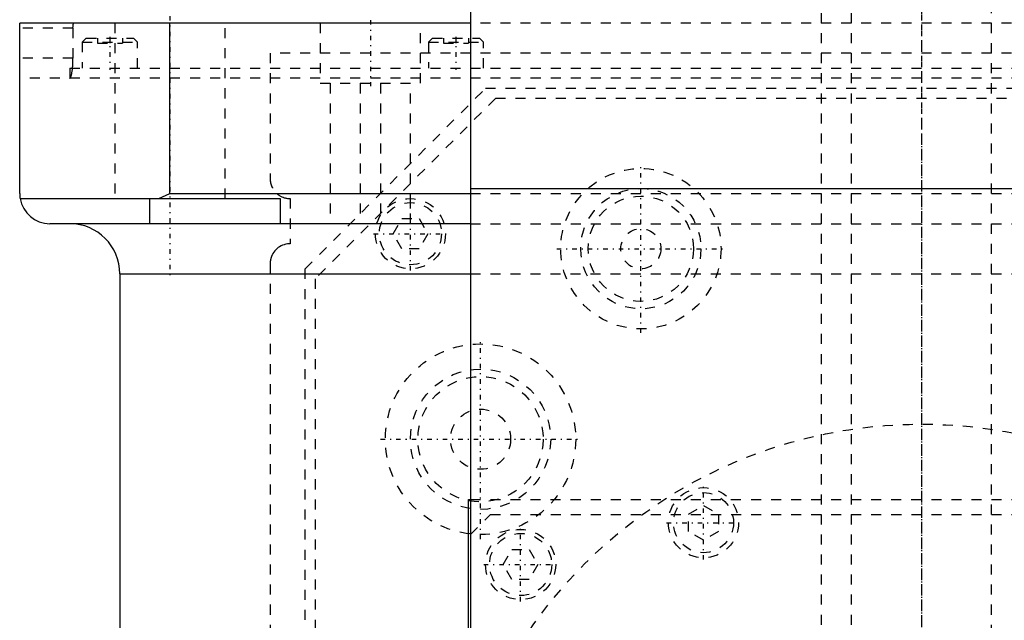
# Model space of a CAD drawing. Extents: x -90 to 90, y -137 to 442.
# Tile 8 of 10: x -90 to 8, y 257 to 317. Entities that reach past the tile are written whole.
import ezdxf

# ---------------------------------------------------------------- set-up
doc = ezdxf.new("R2010")
doc.units = 0
doc.linetypes.add('CENTER', pattern=[1.5, 0.45, -0.5, 0.05, -0.5])
doc.linetypes.add('DASHED', pattern=[2, 1, -1])
for name, color, linetype in [('AM_0', 7, 'CONTINUOUS'), ('AM_3', 7, 'DASHED'), ('AM_7', 7, 'CENTER')]:
    doc.layers.add(name, color=color, linetype=linetype)

msp = doc.modelspace()

# ---------------------------------------------------------------- linework, layer by layer
at = {"layer": 'AM_0', "color": 7, "linetype": 'CONTINUOUS'}
for p, q in [((-45, 367.1), (-45, 300)), ((-90, 299.5), (-90, 316.5)), ((-45, 316.5), (-90, 316.5)), ((-75, 299.5), (-75, 316.5)), ((-45, 300), (-45, 232.9)), ((-45, 300), (45, 300)), ((-45, 300), (0, 300)), ((-89.958, 299), (-64, 299)), ((-77, 296.5), (-77, 299)), ((-76.121, 299), (-75, 299.5)), ((-75, 299.5), (-45, 299.5)), ((-64, 299), (-64, 296.5)), ((-45, 296.5), (-87, 296.5)), ((-80, 291.5), (-80, 30)), ((-80, 291.5), (-45.018, 291.5)), ((-45.211, 244.674), (-45.211, 269)), ((-45.211, 269), (-45.006, 269))]:
    msp.add_line(p, q, dxfattribs=at)
msp.add_polyline3d([(-90, 299.5, 0), (-89.999, 299.418, 0), (-89.99, 299.251, 0), (-89.971, 299.084, 0), (-89.958, 299, 0)], dxfattribs=at)
for centre, radius, start, end in [((-87, 299.5), 3, 189.59407, 270), ((-85, 291.5), 5, 0, 90)]:
    msp.add_arc(centre, radius, start, end, dxfattribs=at)
at = {"layer": 'AM_3', "color": 6, "linetype": 'DASHED'}
for p, q in [((-7, 415.5), (-7, -110.5)), ((7, -110.5), (7, 415.5)), ((-10, 403.5), (-10, -70.5)), ((-80.5, 316.5), (-80.5, 299)), ((-69.5, 299), (-69.5, 316.5)), ((-60, 316.5), (-60, 310.5)), ((-50, 310.5), (-50, 316.5)), ((45, 316.5), (-45, 316.5)), ((-84.682, 316), (-90, 316)), ((-84.682, 316), (-84.682, 313)), ((-83.35, 315), (-83.75, 314.6)), ((-83.75, 314.6), (-83.75, 312)), ((-83.75, 314.6), (-78.25, 314.6)), ((-83.35, 315), (-78.65, 315)), ((-82.25, 315), (-82.25, 314.5)), ((-82.25, 314.5), (-79.75, 314.5)), ((-81, 315), (-81, 314.5)), ((-79.75, 315), (-79.75, 314.5)), ((-78.25, 314.6), (-78.65, 315)), ((-78.25, 312), (-78.25, 314.6)), ((-48.81, 315), (-49.21, 314.6)), ((-49.21, 314.6), (-49.21, 312)), ((-49.21, 314.6), (-43.71, 314.6)), ((-48.81, 315), (-44.11, 315)), ((-47.71, 315), (-47.71, 314.5)), ((-47.71, 314.5), (-45.21, 314.5)), ((-46.46, 315), (-46.46, 314.5)), ((-45.21, 315), (-45.21, 314.5)), ((-43.71, 314.6), (-44.11, 315)), ((-43.71, 312), (-43.71, 314.6)), ((-84.682, 313), (-90, 313)), ((65, 313.5), (-65, 313.5)), ((-65, 313.5), (-65, 301)), ((-85, 312), (-85, 311)), ((-85, 312), (85, 312)), ((90, 311), (-90, 311)), ((-61.5, 292), (-43.5, 310)), ((-60, 310.5), (-50, 310.5)), ((-59, 310.5), (-59, 296.5)), ((-56, 310.5), (-56, 296.5)), ((-54, 310.5), (-54, 296.5)), ((-51, 296.5), (-51, 310.5)), ((-43.5, 310), (43.5, 310)), ((-42.5, 309), (-60.5, 291)), ((42.5, 309), (-42.5, 309)), ((-75, 299), (-69.5, 299)), ((-63, 299), (-63, 294.5)), ((-45, 299.5), (45, 299.5)), ((-52.732, 295.5), (-51.866, 297)), ((-51.866, 297), (-50.134, 297)), ((-50.134, 297), (-49.268, 295.5)), ((-45, 296.5), (45, 296.5)), ((-51.866, 294), (-52.732, 295.5)), ((-49.268, 295.5), (-50.134, 294)), ((-50.134, 294), (-51.866, 294)), ((-65, 292.5), (-65, 37.5)), ((-61.5, 154.982), (-61.5, 292)), ((-60.5, 291), (-60.5, 156.646)), ((-45.018, 291.5), (45.018, 291.5)), ((-45.006, 269), (45.006, 269)), ((-23.25, 267.538), (-21.75, 268.404)), ((-21.75, 268.404), (-20.25, 267.538)), ((-45, 265.5), (-43, 267.5)), ((-43, 267.5), (43, 267.5)), ((-23.25, 265.806), (-23.25, 267.538)), ((-20.25, 267.538), (-20.25, 265.806)), ((-21.75, 264.94), (-23.25, 265.806)), ((-20.25, 265.806), (-21.75, 264.94)), ((-41.732, 262.5), (-40.866, 264)), ((-40.866, 264), (-39.134, 264)), ((-39.134, 264), (-38.268, 262.5)), ((-40.866, 261), (-41.732, 262.5)), ((-38.268, 262.5), (-39.134, 261)), ((-39.134, 261), (-40.866, 261))]:
    msp.add_line(p, q, dxfattribs=at)
for points in [[(-84.682, 316, 0), (-84.682, 316.004, 0), (-84.682, 316.011, 0), (-84.682, 316.018, 0), (-84.682, 316.021, 0), (-84.682, 316.025, 0), (-84.682, 316.032, 0), (-84.681, 316.039, 0), (-84.681, 316.046, 0), (-84.681, 316.054, 0), (-84.681, 316.061, 0), (-84.681, 316.064, 0), (-84.681, 316.068, 0), (-84.681, 316.075, 0), (-84.681, 316.082, 0), (-84.68, 316.09, 0), (-84.68, 316.097, 0), (-84.68, 316.104, 0), (-84.68, 316.108, 0), (-84.68, 316.111, 0), (-84.679, 316.119, 0), (-84.679, 316.126, 0), (-84.679, 316.129, 0), (-84.679, 316.133, 0), (-84.678, 316.14, 0), (-84.678, 316.147, 0), (-84.678, 316.151, 0), (-84.677, 316.154, 0), (-84.677, 316.161, 0), (-84.677, 316.168, 0), (-84.676, 316.175, 0), (-84.676, 316.182, 0), (-84.675, 316.189, 0), (-84.675, 316.193, 0), (-84.675, 316.196, 0), (-84.674, 316.203, 0), (-84.674, 316.21, 0), (-84.673, 316.216, 0), (-84.672, 316.223, 0), (-84.672, 316.23, 0), (-84.672, 316.233, 0), (-84.671, 316.236, 0), (-84.671, 316.243, 0), (-84.67, 316.249, 0), (-84.669, 316.256, 0), (-84.669, 316.262, 0), (-84.668, 316.268, 0), (-84.668, 316.271, 0), (-84.667, 316.274, 0), (-84.666, 316.28, 0), (-84.666, 316.286, 0), (-84.665, 316.292, 0), (-84.664, 316.298, 0), (-84.663, 316.304, 0), (-84.663, 316.307, 0), (-84.663, 316.31, 0), (-84.662, 316.315, 0), (-84.661, 316.321, 0), (-84.66, 316.326, 0), (-84.659, 316.332, 0), (-84.659, 316.337, 0), (-84.658, 316.34, 0), (-84.658, 316.342, 0), (-84.657, 316.347, 0), (-84.656, 316.352, 0), (-84.655, 316.355, 0), (-84.655, 316.357, 0), (-84.654, 316.362, 0), (-84.653, 316.367, 0), (-84.653, 316.369, 0), (-84.652, 316.372, 0), (-84.651, 316.376, 0), (-84.65, 316.381, 0), (-84.649, 316.386, 0), (-84.648, 316.39, 0), (-84.647, 316.395, 0), (-84.647, 316.397, 0), (-84.646, 316.399, 0), (-84.645, 316.403, 0), (-84.644, 316.408, 0), (-84.643, 316.412, 0), (-84.642, 316.416, 0), (-84.641, 316.42, 0), (-84.64, 316.422, 0), (-84.64, 316.424, 0), (-84.639, 316.428, 0), (-84.638, 316.431, 0), (-84.636, 316.435, 0), (-84.635, 316.439, 0), (-84.634, 316.442, 0), (-84.634, 316.444, 0), (-84.633, 316.446, 0), (-84.632, 316.449, 0), (-84.631, 316.452, 0), (-84.629, 316.455, 0), (-84.628, 316.458, 0), (-84.627, 316.461, 0), (-84.626, 316.462, 0), (-84.626, 316.464, 0), (-84.624, 316.467, 0), (-84.623, 316.469, 0), (-84.622, 316.472, 0), (-84.621, 316.474, 0), (-84.619, 316.476, 0), (-84.619, 316.477, 0), (-84.618, 316.479, 0), (-84.617, 316.481, 0), (-84.616, 316.483, 0), (-84.615, 316.484, 0), (-84.614, 316.484, 0), (-84.613, 316.486, 0), (-84.612, 316.488, 0), (-84.611, 316.489, 0), (-84.61, 316.489, 0), (-84.609, 316.491, 0), (-84.608, 316.492, 0), (-84.606, 316.493, 0), (-84.605, 316.494, 0), (-84.604, 316.496, 0), (-84.603, 316.496, 0), (-84.603, 316.496, 0), (-84.601, 316.497, 0), (-84.6, 316.498, 0), (-84.599, 316.499, 0), (-84.597, 316.499, 0), (-84.596, 316.499, 0), (-84.595, 316.5, 0), (-84.595, 316.5, 0), (-84.594, 316.5, 0), (-84.592, 316.5, 0), (-84.592, 316.5, 0)], [(-84.729, 312, 0), (-84.726, 312.025, 0), (-84.721, 312.077, 0), (-84.717, 312.129, 0), (-84.715, 312.156, 0), (-84.712, 312.183, 0), (-84.708, 312.237, 0), (-84.705, 312.292, 0), (-84.701, 312.347, 0), (-84.698, 312.403, 0), (-84.695, 312.46, 0), (-84.694, 312.488, 0), (-84.692, 312.517, 0), (-84.69, 312.574, 0), (-84.688, 312.631, 0), (-84.686, 312.688, 0), (-84.685, 312.745, 0), (-84.683, 312.802, 0), (-84.683, 312.831, 0), (-84.683, 312.859, 0), (-84.682, 312.916, 0), (-84.682, 312.972, 0), (-84.682, 313, 0)], [(-85, 311.001, 0), (-84.992, 311.004, 0), (-84.975, 311.015, 0), (-84.957, 311.031, 0), (-84.949, 311.042, 0), (-84.94, 311.054, 0), (-84.923, 311.083, 0), (-84.905, 311.119, 0), (-84.888, 311.161, 0), (-84.871, 311.208, 0), (-84.855, 311.262, 0), (-84.847, 311.291, 0), (-84.839, 311.321, 0), (-84.823, 311.384, 0), (-84.808, 311.453, 0), (-84.794, 311.525, 0), (-84.781, 311.6, 0), (-84.768, 311.68, 0), (-84.762, 311.722, 0), (-84.756, 311.766, 0), (-84.745, 311.856, 0), (-84.734, 311.951, 0), (-84.729, 312, 0)], [(-85.012, 311, 0), (-85.01, 311, 0), (-85.006, 311, 0), (-85.002, 311.001, 0), (-85, 311.001, 0)], [(-64.323, 299.5, 0), (-64.293, 299.474, 0), (-64.231, 299.424, 0), (-64.169, 299.377, 0), (-64.137, 299.355, 0), (-64.105, 299.333, 0), (-64.039, 299.291, 0), (-63.97, 299.251, 0), (-63.899, 299.213, 0), (-63.826, 299.178, 0), (-63.75, 299.146, 0), (-63.712, 299.131, 0), (-63.674, 299.117, 0), (-63.595, 299.091, 0), (-63.516, 299.068, 0), (-63.436, 299.048, 0), (-63.356, 299.032, 0), (-63.276, 299.019, 0), (-63.236, 299.014, 0), (-63.196, 299.01, 0), (-63.117, 299.003, 0), (-63.039, 299, 0), (-63, 299, 0)], [(-63, 294.5, 0), (-63.016, 294.5, 0), (-63.048, 294.499, 0), (-63.079, 294.498, 0), (-63.095, 294.498, 0), (-63.11, 294.497, 0), (-63.141, 294.495, 0), (-63.172, 294.493, 0), (-63.276, 294.481, 0), (-63.448, 294.449, 0), (-63.53, 294.428, 0), (-63.61, 294.405, 0), (-63.765, 294.348, 0), (-63.913, 294.279, 0), (-64.054, 294.2, 0), (-64.187, 294.11, 0), (-64.311, 294.01, 0), (-64.37, 293.957, 0), (-64.428, 293.901, 0), (-64.535, 293.782, 0), (-64.634, 293.654, 0), (-64.722, 293.517, 0), (-64.769, 293.433, 0), (-64.782, 293.409, 0), (-64.794, 293.384, 0), (-64.8, 293.371, 0), (-64.806, 293.359, 0), (-64.818, 293.334, 0), (-64.829, 293.308, 0), (-64.841, 293.282, 0), (-64.852, 293.255, 0), (-64.863, 293.228, 0), (-64.868, 293.214, 0), (-64.874, 293.2, 0), (-64.884, 293.171, 0), (-64.894, 293.142, 0), (-64.899, 293.127, 0), (-64.904, 293.113, 0), (-64.913, 293.082, 0), (-64.922, 293.052, 0), (-64.927, 293.036, 0), (-64.931, 293.02, 0), (-64.939, 292.988, 0), (-64.947, 292.956, 0), (-64.955, 292.923, 0), (-64.962, 292.89, 0), (-64.968, 292.856, 0), (-64.971, 292.839, 0), (-64.974, 292.821, 0), (-64.979, 292.786, 0), (-64.984, 292.75, 0), (-64.989, 292.713, 0), (-64.992, 292.676, 0), (-64.995, 292.638, 0), (-64.996, 292.619, 0), (-64.998, 292.599, 0), (-64.999, 292.56, 0), (-65, 292.52, 0), (-65, 292.5, 0)]]:
    msp.add_polyline3d(points, dxfattribs=at)
for centre, radius in [((-28, 294), 8), ((-28, 294), 6), ((-51, 295.5), 3.5), ((-28, 294), 5.25), ((-51, 295.5), 3.1), ((-28, 294), 2), ((-44, 275), 9.5), ((-44, 275), 7), ((-44, 275), 6.25), ((-44, 275), 3), ((0, 229), 47.5), ((-21.75, 266.672), 3.5), ((-21.75, 266.672), 3), ((-40, 262.5), 3.5), ((-40, 262.5), 3.1)]:
    msp.add_circle(centre, radius, dxfattribs=at)
msp.add_arc((-63, 301), 2, 180, 228.59038, dxfattribs=at)
at = {"layer": 'AM_7', "color": 4, "linetype": 'CENTER'}
for p, q in [((0, 441.8), (0, -136.8)), ((0, 408.675), (0, 294.825)), ((-75, 318.75), (-75, 291.25)), ((-55, 316.8), (-55, 310.2)), ((0, 317.3), (0, -16.925)), ((-81, 315.15), (-81, 311.85)), ((-46.46, 315.15), (-46.46, 311.85)), ((0, 305.175), (0, 191.325)), ((-28, 285.6), (-28, 302.4)), ((-51, 291.825), (-51, 299.175)), ((-54.675, 295.5), (-47.325, 295.5)), ((-36.4, 294), (-19.6, 294)), ((-44, 265.025), (-44, 284.975)), ((-53.975, 275), (-34.025, 275)), ((-21.75, 262.997), (-21.75, 270.347)), ((-25.425, 266.672), (-18.075, 266.672)), ((-40, 258.825), (-40, 266.175)), ((-43.675, 262.5), (-36.325, 262.5))]:
    msp.add_line(p, q, dxfattribs=at)

doc.saveas('drawing.dxf')
